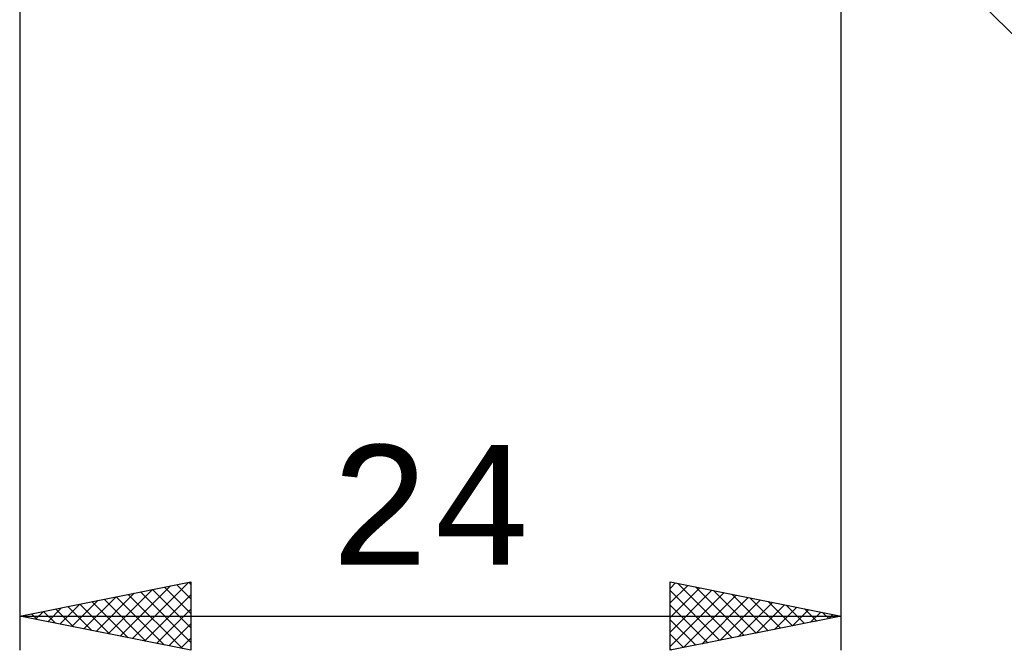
# Model space of a CAD drawing. Header units: millimetres. Extents: x -53 to 83, y -37 to 40.
# Tile 3 of 7: x 8 to 37, y -26 to -8. Entities that reach past the tile are written whole.
import ezdxf
from ezdxf.enums import TextEntityAlignment as Align

# ---------------------------------------------------------------- set-up
doc = ezdxf.new("R2010")
doc.units = ezdxf.units.MM
doc.header["$LTSCALE"] = 4.55
doc.layers.add('2', color=7, linetype='CONTINUOUS')
doc.styles.get("Standard").update_dxf_attribs({"font": 'Monospac821 BT'})

msp = doc.modelspace()

# ---------------------------------------------------------------- linework, layer by layer
at = {"layer": '2', "color": 7, "linetype": 'CONTINUOUS', "lineweight": 25}
for p, q in [((32, -26), (32, 0)), ((8, -3), (8, -26)), ((31.9, -2.9), (54.527, -25.527)), ((8, -25), (13, -24)), ((10.939, -25.588), (12.408, -24.118)), ((11.292, -25.658), (12.939, -24.012)), ((12.232, -24.154), (13, -24.922)), ((12.586, -24.083), (13, -24.497)), ((12.939, -24.012), (13, -24.073)), ((13, -24), (13, -26)), ((27, -26), (27, -24)), ((27, -24), (32, -25)), ((27, -24.192), (27.16, -24.032)), ((27, -24.616), (27.514, -24.103)), ((27.21, -24.042), (28.807, -25.639)), ((27.741, -24.148), (29.16, -25.568)), ((9.878, -25.376), (10.817, -24.437)), ((10.232, -25.446), (11.348, -24.33)), ((10.585, -25.517), (11.878, -24.224)), ((10.818, -24.436), (12.227, -25.845)), ((11.171, -24.366), (12.757, -25.951)), ((11.525, -24.295), (13, -25.77)), ((11.646, -25.729), (13, -24.375)), ((11.879, -24.224), (13, -25.346)), ((27, -25.041), (27.867, -24.173)), ((27, -25.465), (28.221, -24.244)), ((27, -24.256), (28.453, -25.709)), ((27, -25.889), (28.574, -24.315)), ((27.392, -25.922), (28.928, -24.386)), ((28.271, -24.254), (29.514, -25.497)), ((28.801, -24.36), (29.868, -25.426)), ((9.171, -25.234), (9.757, -24.649)), ((9.404, -24.719), (10.105, -25.421)), ((9.525, -25.305), (10.287, -24.543)), ((9.757, -24.649), (10.636, -25.527)), ((10.111, -24.578), (11.166, -25.633)), ((10.464, -24.507), (11.696, -25.739)), ((27, -24.68), (28.1, -25.78)), ((27.922, -25.816), (29.281, -24.456)), ((28.453, -25.709), (29.635, -24.527)), ((28.983, -25.603), (29.989, -24.598)), ((29.332, -24.466), (30.221, -25.356)), ((29.513, -25.497), (30.342, -24.668)), ((29.862, -24.572), (30.575, -25.285)), ((30.392, -24.678), (30.928, -25.214)), ((8, -25), (32, -25)), ((13, -26), (8, -25)), ((8.11, -25.022), (8.166, -24.967)), ((8.343, -24.931), (8.514, -25.103)), ((8.464, -25.093), (8.696, -24.861)), ((8.697, -24.861), (9.045, -25.209)), ((8.818, -25.164), (9.226, -24.755)), ((9.05, -24.79), (9.575, -25.315)), ((12, -25.8), (13, -24.799)), ((32, -25), (27, -26)), ((30.044, -25.391), (30.696, -24.739)), ((30.574, -25.285), (31.049, -24.81)), ((30.923, -24.785), (31.282, -25.144)), ((31.104, -25.179), (31.403, -24.881)), ((31.453, -24.891), (31.635, -25.073)), ((31.634, -25.073), (31.756, -24.951)), ((31.983, -24.997), (31.989, -25.002)), ((12.353, -25.871), (13, -25.224)), ((27, -25.105), (27.746, -25.851)), ((27, -25.529), (27.393, -25.921)), ((12.707, -25.941), (13, -25.648)), ((27, -25.953), (27.039, -25.992))]:
    msp.add_line(p, q, dxfattribs=at)

# ---------------------------------------------------------------- texts
msp.add_text('24', height=3.5, dxfattribs=at).set_placement((20, -23.5), align=Align.CENTER)

doc.saveas('drawing.dxf')
